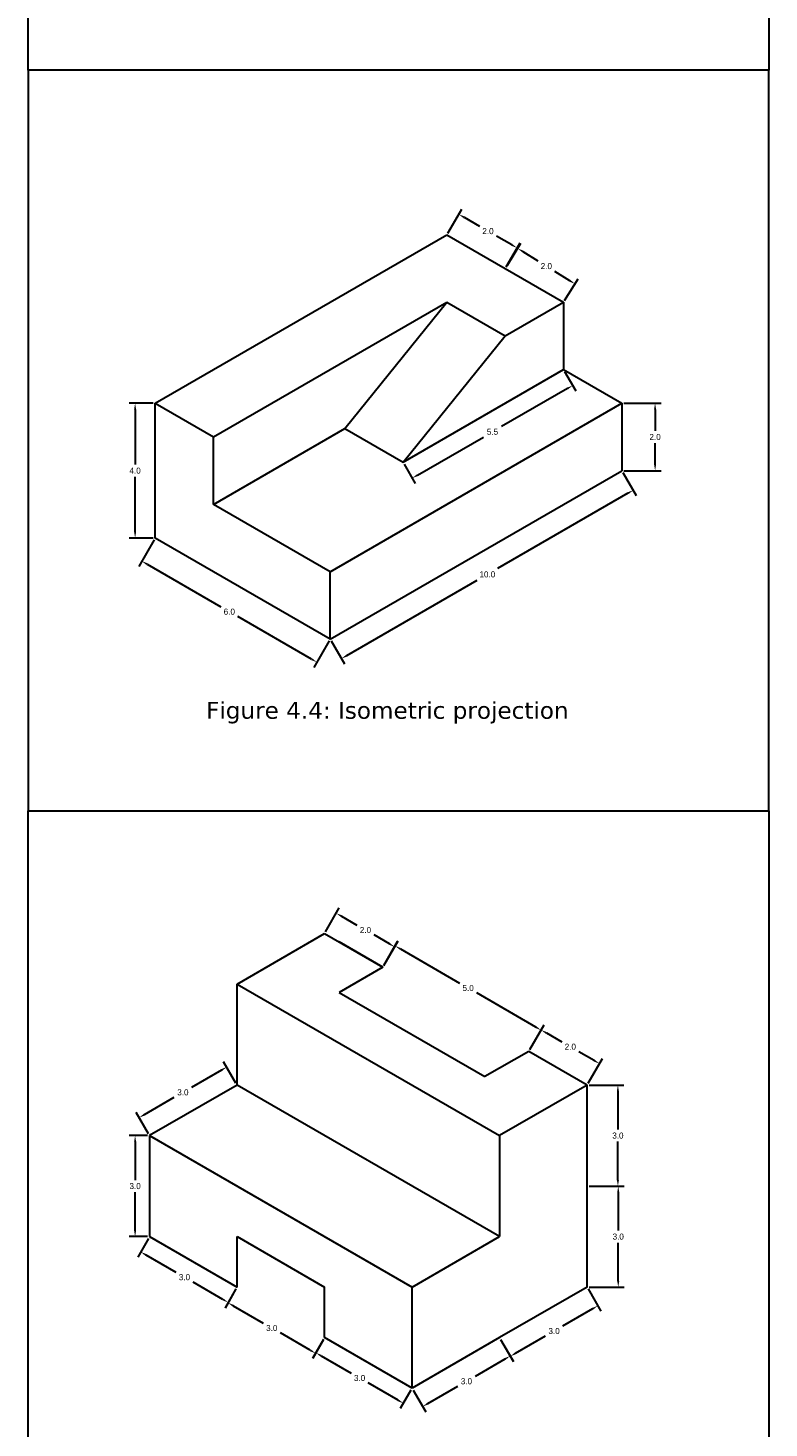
# Model space of a CAD drawing. Header units: millimetres. Extents: x 106 to 129, y -87 to 45.
# Tile 2 of 5: x 106 to 128, y -61 to -20. Entities that reach past the tile are written whole.
import ezdxf

# ---------------------------------------------------------------- set-up
doc = ezdxf.new("R2010")
doc.units = ezdxf.units.MM
doc.header["$MEASUREMENT"] = 0
doc.layers.add('L1', color=2, linetype='Continuous', lineweight=30)
doc.dimstyles.get("Standard").update_dxf_attribs({"dimtxt": 0.18, "dimasz": 0.18, "dimexe": 0.18, "dimexo": 0.0625, "dimgap": 0.09, "dimtad": 0, "dimtih": 1, "dimtoh": 1, "dimdec": 1, "dimzin": 0, "dimdsep": 46, "dimtxsty": 'Standard', "dimcen": 0.09, "dimadec": 0, "dimazin": 0, "dimtfac": 1, "dimtdec": 1, "dimtofl": 0, "dimtmove": 0, "dimatfit": 3, "dimfxl": 1, "dimtolj": 1, "dimtzin": 0, "dimarcsym": 0})

# ---------------------------------------------------------------- blocks, each defined once
blk = doc.blocks.new('*D289')
at = {"layer": 'Defpoints', "color": 0}
for p in [(122.401, -29.895), (122.672, -30.366), (117.637, -32.645)]:
    blk.add_point(p, dxfattribs=at)
at = {"layer": 'L1', "color": 0, "lineweight": -2}
for p, q in [((122.432, -29.949), (122.762, -30.522)), ((122.517, -30.456), (120.561, -31.585)), ((118.065, -33.026), (120.021, -31.897)), ((117.669, -32.699), (117.999, -33.272))]:
    blk.add_line(p, q, dxfattribs=at)
at = {"layer": 'L1', "color": 0}
for points in [[(122.502, -30.43), (122.532, -30.482), (122.672, -30.366)], [(118.05, -33), (118.08, -33.052), (117.909, -33.116)]]:
    blk.add_solid(points, dxfattribs=at)
at = {"layer": 'L1', "color": 0, "insert": (120.291, -31.741), "char_height": 0.18, "attachment_point": 5}
blk.add_mtext('\\A1;5.5', dxfattribs=at)
blk = doc.blocks.new('*D290')
at = {"layer": 'Defpoints', "color": 0}
for p in [(118.936, -25.895), (121.022, -26.282), (120.668, -26.895)]:
    blk.add_point(p, dxfattribs=at)
at = {"layer": 'L1', "color": 0, "lineweight": -2}
for p, q in [((118.968, -25.841), (119.38, -25.126)), ((119.446, -25.372), (119.901, -25.635)), ((120.866, -26.192), (120.411, -25.929)), ((120.7, -26.841), (121.112, -26.126))]:
    blk.add_line(p, q, dxfattribs=at)
at = {"layer": 'L1', "color": 0}
for points in [[(119.461, -25.346), (119.431, -25.398), (119.29, -25.282)], [(120.881, -26.166), (120.851, -26.218), (121.022, -26.282)]]:
    blk.add_solid(points, dxfattribs=at)
at = {"layer": 'L1', "color": 0, "insert": (120.156, -25.782), "char_height": 0.18, "attachment_point": 5}
blk.add_mtext('\\A1;2.0', dxfattribs=at)
blk = doc.blocks.new('*D291')
at = {"layer": 'Defpoints', "color": 0}
for p in [(120.7, -26.841), (122.74, -27.348), (122.401, -27.895)]:
    blk.add_point(p, dxfattribs=at)
at = {"layer": 'L1', "color": 0, "lineweight": -2}
for p, q in [((120.733, -26.788), (121.134, -26.141)), ((121.192, -26.389), (121.634, -26.663)), ((122.587, -27.253), (122.144, -26.979)), ((122.433, -27.842), (122.834, -27.195))]:
    blk.add_line(p, q, dxfattribs=at)
at = {"layer": 'L1', "color": 0}
for points in [[(121.208, -26.363), (121.176, -26.414), (121.039, -26.294)], [(122.602, -27.228), (122.571, -27.279), (122.74, -27.348)]]:
    blk.add_solid(points, dxfattribs=at)
at = {"layer": 'L1', "color": 0, "insert": (121.889, -26.821), "char_height": 0.18, "attachment_point": 5}
blk.add_mtext('\\A1;2.0', dxfattribs=at)
blk = doc.blocks.new('*D292')
at = {"layer": 'Defpoints', "color": 0}
for p in [(124.133, -30.895), (124.133, -32.895), (125.118, -32.895)]:
    blk.add_point(p, dxfattribs=at)
at = {"layer": 'L1', "color": 0, "lineweight": -2}
for p, q in [((124.195, -30.895), (125.298, -30.895)), ((125.118, -31.075), (125.118, -31.715)), ((125.118, -32.715), (125.118, -32.075)), ((124.195, -32.895), (125.298, -32.895))]:
    blk.add_line(p, q, dxfattribs=at)
at = {"layer": 'L1', "color": 0}
for points in [[(125.088, -31.075), (125.148, -31.075), (125.118, -30.895)], [(125.088, -32.715), (125.148, -32.715), (125.118, -32.895)]]:
    blk.add_solid(points, dxfattribs=at)
at = {"layer": 'L1', "color": 0, "insert": (125.118, -31.895), "char_height": 0.18, "attachment_point": 5}
blk.add_mtext('\\A1;2.0', dxfattribs=at)
blk = doc.blocks.new('*D293')
at = {"layer": 'Defpoints', "color": 0}
for p in [(124.133, -32.895), (124.468, -33.476), (115.472, -37.895)]:
    blk.add_point(p, dxfattribs=at)
at = {"layer": 'L1', "color": 0, "lineweight": -2}
for p, q in [((124.164, -32.949), (124.558, -33.632)), ((124.312, -33.566), (120.438, -35.803)), ((115.964, -38.386), (119.838, -36.149)), ((115.504, -37.949), (115.898, -38.632))]:
    blk.add_line(p, q, dxfattribs=at)
at = {"layer": 'L1', "color": 0}
for points in [[(124.297, -33.54), (124.327, -33.592), (124.468, -33.476)], [(115.949, -38.36), (115.979, -38.412), (115.808, -38.476)]]:
    blk.add_solid(points, dxfattribs=at)
at = {"layer": 'L1', "color": 0, "insert": (120.138, -35.976), "char_height": 0.18, "attachment_point": 5}
blk.add_mtext('\\A1;10.0', dxfattribs=at)
blk = doc.blocks.new('*D294')
at = {"layer": 'Defpoints', "color": 0}
for p in [(110.276, -34.895), (115.472, -37.895), (115.075, -38.582)]:
    blk.add_point(p, dxfattribs=at)
at = {"layer": 'L1', "color": 0, "lineweight": -2}
for p, q in [((110.245, -34.949), (109.789, -35.738)), ((110.035, -35.672), (112.222, -36.935)), ((114.92, -38.492), (112.732, -37.23)), ((115.441, -37.949), (114.985, -38.738))]:
    blk.add_line(p, q, dxfattribs=at)
at = {"layer": 'L1', "color": 0}
for points in [[(110.05, -35.646), (110.02, -35.698), (109.879, -35.582)], [(114.935, -38.466), (114.905, -38.518), (115.075, -38.582)]]:
    blk.add_solid(points, dxfattribs=at)
at = {"layer": 'L1', "color": 0, "insert": (112.477, -37.082), "char_height": 0.18, "attachment_point": 5}
blk.add_mtext('\\A1;6.0', dxfattribs=at)
blk = doc.blocks.new('*D295')
at = {"layer": 'Defpoints', "color": 0}
for p in [(110.276, -30.895), (109.68, -34.895), (110.276, -34.895)]:
    blk.add_point(p, dxfattribs=at)
at = {"layer": 'L1', "color": 0, "lineweight": -2}
for p, q in [((110.214, -30.895), (109.5, -30.895)), ((109.68, -31.075), (109.68, -32.715)), ((109.68, -34.715), (109.68, -33.075)), ((110.214, -34.895), (109.5, -34.895))]:
    blk.add_line(p, q, dxfattribs=at)
at = {"layer": 'L1', "color": 0}
for points in [[(109.65, -31.075), (109.71, -31.075), (109.68, -30.895)], [(109.65, -34.715), (109.71, -34.715), (109.68, -34.895)]]:
    blk.add_solid(points, dxfattribs=at)
at = {"layer": 'L1', "color": 0, "insert": (109.68, -32.895), "char_height": 0.18, "attachment_point": 5}
blk.add_mtext('\\A1;4.0', dxfattribs=at)
blk = doc.blocks.new('*D308')
at = {"layer": 'Defpoints', "color": 0}
for p in [(115.304, -46.64), (117.385, -47.036), (117.037, -47.64)]:
    blk.add_point(p, dxfattribs=at)
at = {"layer": 'L1', "color": 0, "lineweight": -2}
for p, q in [((115.336, -46.586), (115.743, -45.88)), ((115.809, -46.126), (116.264, -46.389)), ((117.23, -46.946), (116.774, -46.683)), ((117.068, -47.586), (117.475, -46.88))]:
    blk.add_line(p, q, dxfattribs=at)
at = {"layer": 'L1', "color": 0}
for points in [[(115.824, -46.1), (115.794, -46.152), (115.653, -46.036)], [(117.245, -46.92), (117.215, -46.972), (117.385, -47.036)]]:
    blk.add_solid(points, dxfattribs=at)
at = {"layer": 'L1', "color": 0, "insert": (116.519, -46.536), "char_height": 0.18, "attachment_point": 5}
blk.add_mtext('\\A1;2.0', dxfattribs=at)
blk = doc.blocks.new('*D309')
at = {"layer": 'Defpoints', "color": 0}
for p in [(117.037, -47.64), (121.732, -49.508), (121.367, -50.14)]:
    blk.add_point(p, dxfattribs=at)
at = {"layer": 'L1', "color": 0, "lineweight": -2}
for p, q in [((117.068, -47.586), (117.492, -46.852)), ((117.557, -47.098), (119.312, -48.111)), ((121.576, -49.418), (119.822, -48.405)), ((121.398, -50.086), (121.822, -49.352))]:
    blk.add_line(p, q, dxfattribs=at)
at = {"layer": 'L1', "color": 0}
for points in [[(117.572, -47.072), (117.542, -47.124), (117.402, -47.008)], [(121.591, -49.392), (121.561, -49.444), (121.732, -49.508)]]:
    blk.add_solid(points, dxfattribs=at)
at = {"layer": 'L1', "color": 0, "insert": (119.567, -48.258), "char_height": 0.18, "attachment_point": 5}
blk.add_mtext('\\A1;5.0', dxfattribs=at)
blk = doc.blocks.new('*D310')
at = {"layer": 'Defpoints', "color": 0}
for p in [(121.367, -50.14), (123.467, -50.503), (123.099, -51.14)]:
    blk.add_point(p, dxfattribs=at)
at = {"layer": 'L1', "color": 0, "lineweight": -2}
for p, q in [((121.398, -50.086), (121.825, -49.347)), ((121.891, -49.593), (122.346, -49.855)), ((123.311, -50.413), (122.856, -50.15)), ((123.13, -51.086), (123.557, -50.347))]:
    blk.add_line(p, q, dxfattribs=at)
at = {"layer": 'L1', "color": 0}
for points in [[(121.906, -49.567), (121.876, -49.619), (121.735, -49.503)], [(123.326, -50.387), (123.296, -50.439), (123.467, -50.503)]]:
    blk.add_solid(points, dxfattribs=at)
at = {"layer": 'L1', "color": 0, "insert": (122.601, -50.003), "char_height": 0.18, "attachment_point": 5}
blk.add_mtext('\\A1;2.0', dxfattribs=at)
blk = doc.blocks.new('*D311')
at = {"layer": 'Defpoints', "color": 0}
for p in [(123.099, -51.14), (123.099, -54.14), (124.014, -54.14)]:
    blk.add_point(p, dxfattribs=at)
at = {"layer": 'L1', "color": 0, "lineweight": -2}
for p, q in [((123.161, -51.14), (124.194, -51.14)), ((124.014, -51.32), (124.014, -52.46)), ((124.014, -53.96), (124.014, -52.82)), ((123.161, -54.14), (124.194, -54.14))]:
    blk.add_line(p, q, dxfattribs=at)
at = {"layer": 'L1', "color": 0}
for points in [[(123.984, -51.32), (124.044, -51.32), (124.014, -51.14)], [(123.984, -53.96), (124.044, -53.96), (124.014, -54.14)]]:
    blk.add_solid(points, dxfattribs=at)
at = {"layer": 'L1', "color": 0, "insert": (124.014, -52.64), "char_height": 0.18, "attachment_point": 5}
blk.add_mtext('\\A1;3.0', dxfattribs=at)
blk = doc.blocks.new('*D312')
at = {"layer": 'Defpoints', "color": 0}
for p in [(123.099, -54.14), (123.099, -57.14), (124.024, -57.14)]:
    blk.add_point(p, dxfattribs=at)
at = {"layer": 'L1', "color": 0, "lineweight": -2}
for p, q in [((123.161, -54.14), (124.204, -54.14)), ((124.024, -54.32), (124.024, -55.46)), ((124.024, -56.96), (124.024, -55.82)), ((123.161, -57.14), (124.204, -57.14))]:
    blk.add_line(p, q, dxfattribs=at)
at = {"layer": 'L1', "color": 0}
for points in [[(123.994, -54.32), (124.054, -54.32), (124.024, -54.14)], [(123.994, -56.96), (124.054, -56.96), (124.024, -57.14)]]:
    blk.add_solid(points, dxfattribs=at)
at = {"layer": 'L1', "color": 0, "insert": (124.024, -55.64), "char_height": 0.18, "attachment_point": 5}
blk.add_mtext('\\A1;3.0', dxfattribs=at)
blk = doc.blocks.new('*D313')
at = {"layer": 'Defpoints', "color": 0}
for p in [(123.099, -57.14), (120.501, -58.64), (120.82, -59.194)]:
    blk.add_point(p, dxfattribs=at)
at = {"layer": 'L1', "color": 0, "lineweight": -2}
for p, q in [((123.13, -57.195), (123.508, -57.85)), ((123.263, -57.784), (122.374, -58.297)), ((120.976, -59.104), (121.864, -58.591)), ((120.532, -58.695), (120.91, -59.35))]:
    blk.add_line(p, q, dxfattribs=at)
at = {"layer": 'L1', "color": 0}
for points in [[(123.248, -57.758), (123.278, -57.81), (123.418, -57.694)], [(120.961, -59.078), (120.991, -59.13), (120.82, -59.194)]]:
    blk.add_solid(points, dxfattribs=at)
at = {"layer": 'L1', "color": 0, "insert": (122.119, -58.444), "char_height": 0.18, "attachment_point": 5}
blk.add_mtext('\\A1;3.0', dxfattribs=at)
blk = doc.blocks.new('*D314')
at = {"layer": 'Defpoints', "color": 0}
for p in [(120.501, -58.64), (117.903, -60.14), (118.218, -60.686)]:
    blk.add_point(p, dxfattribs=at)
at = {"layer": 'L1', "color": 0, "lineweight": -2}
for p, q in [((120.532, -58.695), (120.906, -59.342)), ((120.66, -59.276), (119.772, -59.789)), ((117.934, -60.195), (118.308, -60.842)), ((118.374, -60.596), (119.262, -60.083))]:
    blk.add_line(p, q, dxfattribs=at)
at = {"layer": 'L1', "color": 0}
for points in [[(120.645, -59.25), (120.675, -59.302), (120.816, -59.186)], [(118.359, -60.57), (118.389, -60.622), (118.218, -60.686)]]:
    blk.add_solid(points, dxfattribs=at)
at = {"layer": 'L1', "color": 0, "insert": (119.517, -59.936), "char_height": 0.18, "attachment_point": 5}
blk.add_mtext('\\A1;3.0', dxfattribs=at)
blk = doc.blocks.new('*D315')
at = {"layer": 'Defpoints', "color": 0}
for p in [(112.706, -51.14), (109.8, -52.106), (110.108, -52.64)]:
    blk.add_point(p, dxfattribs=at)
at = {"layer": 'L1', "color": 0, "lineweight": -2}
for p, q in [((112.242, -50.696), (111.354, -51.209)), ((112.675, -51.086), (112.308, -50.45)), ((109.956, -52.016), (110.844, -51.503)), ((110.077, -52.586), (109.71, -51.95))]:
    blk.add_line(p, q, dxfattribs=at)
at = {"layer": 'L1', "color": 0}
for points in [[(112.227, -50.67), (112.257, -50.722), (112.398, -50.606)], [(109.941, -51.99), (109.971, -52.042), (109.8, -52.106)]]:
    blk.add_solid(points, dxfattribs=at)
at = {"layer": 'L1', "color": 0, "insert": (111.099, -51.356), "char_height": 0.18, "attachment_point": 5}
blk.add_mtext('\\A1;3.0', dxfattribs=at)
blk = doc.blocks.new('*D316')
at = {"layer": 'Defpoints', "color": 0}
for p in [(110.108, -52.64), (109.68, -55.64), (110.108, -55.64)]:
    blk.add_point(p, dxfattribs=at)
at = {"layer": 'L1', "color": 0, "lineweight": -2}
for p, q in [((110.046, -52.64), (109.5, -52.64)), ((109.68, -52.82), (109.68, -53.96)), ((109.68, -55.46), (109.68, -54.32)), ((110.046, -55.64), (109.5, -55.64))]:
    blk.add_line(p, q, dxfattribs=at)
at = {"layer": 'L1', "color": 0}
for points in [[(109.65, -52.82), (109.71, -52.82), (109.68, -52.64)], [(109.65, -55.46), (109.71, -55.46), (109.68, -55.64)]]:
    blk.add_solid(points, dxfattribs=at)
at = {"layer": 'L1', "color": 0, "insert": (109.68, -54.14), "char_height": 0.18, "attachment_point": 5}
blk.add_mtext('\\A1;3.0', dxfattribs=at)
blk = doc.blocks.new('*D317')
at = {"layer": 'Defpoints', "color": 0}
for p in [(110.108, -55.64), (112.706, -57.14), (112.444, -57.595)]:
    blk.add_point(p, dxfattribs=at)
at = {"layer": 'L1', "color": 0, "lineweight": -2}
for p, q in [((110.077, -55.695), (109.756, -56.251)), ((110.002, -56.185), (110.89, -56.698)), ((112.288, -57.505), (111.4, -56.992)), ((112.675, -57.195), (112.354, -57.751))]:
    blk.add_line(p, q, dxfattribs=at)
at = {"layer": 'L1', "color": 0}
for points in [[(110.017, -56.159), (109.987, -56.211), (109.846, -56.095)], [(112.303, -57.479), (112.273, -57.531), (112.444, -57.595)]]:
    blk.add_solid(points, dxfattribs=at)
at = {"layer": 'L1', "color": 0, "insert": (111.145, -56.845), "char_height": 0.18, "attachment_point": 5}
blk.add_mtext('\\A1;3.0', dxfattribs=at)
blk = doc.blocks.new('*D318')
at = {"layer": 'Defpoints', "color": 0}
for p in [(112.706, -57.14), (115.304, -58.64), (115.037, -59.104)]:
    blk.add_point(p, dxfattribs=at)
at = {"layer": 'L1', "color": 0, "lineweight": -2}
for p, q in [((112.675, -57.195), (112.349, -57.76)), ((112.595, -57.694), (113.483, -58.207)), ((114.881, -59.014), (113.993, -58.501)), ((115.273, -58.695), (114.947, -59.26))]:
    blk.add_line(p, q, dxfattribs=at)
at = {"layer": 'L1', "color": 0}
for points in [[(112.61, -57.668), (112.58, -57.72), (112.439, -57.604)], [(114.896, -58.988), (114.866, -59.04), (115.037, -59.104)]]:
    blk.add_solid(points, dxfattribs=at)
at = {"layer": 'L1', "color": 0, "insert": (113.738, -58.354), "char_height": 0.18, "attachment_point": 5}
blk.add_mtext('\\A1;3.0', dxfattribs=at)
blk = doc.blocks.new('*D319')
at = {"layer": 'Defpoints', "color": 0}
for p in [(115.304, -58.64), (117.903, -60.14), (117.644, -60.589)]:
    blk.add_point(p, dxfattribs=at)
at = {"layer": 'L1', "color": 0, "lineweight": -2}
for p, q in [((115.273, -58.695), (114.956, -59.245)), ((115.201, -59.179), (116.09, -59.692)), ((117.488, -60.499), (116.6, -59.986)), ((117.871, -60.195), (117.554, -60.745))]:
    blk.add_line(p, q, dxfattribs=at)
at = {"layer": 'L1', "color": 0}
for points in [[(115.216, -59.153), (115.186, -59.205), (115.046, -59.089)], [(117.503, -60.473), (117.473, -60.525), (117.644, -60.589)]]:
    blk.add_solid(points, dxfattribs=at)
at = {"layer": 'L1', "color": 0, "insert": (116.345, -59.839), "char_height": 0.18, "attachment_point": 5}
blk.add_mtext('\\A1;3.0', dxfattribs=at)
blk = doc.blocks.new('d')
at = {"layer": 'L1'}
for p, q in [((110.276, -30.895), (118.936, -25.895)), ((118.936, -25.895), (120.668, -26.895)), ((120.668, -26.895), (122.401, -27.895)), ((112.008, -31.895), (118.936, -27.895)), ((115.905, -31.645), (118.936, -27.895)), ((118.936, -27.895), (120.668, -28.895)), ((120.668, -28.895), (122.401, -27.895)), ((122.401, -27.895), (122.401, -29.895)), ((117.637, -32.645), (120.668, -28.895)), ((117.637, -32.645), (122.401, -29.895)), ((122.401, -29.895), (124.133, -30.895)), ((110.276, -34.895), (110.276, -30.895)), ((110.276, -30.895), (112.008, -31.895)), ((115.472, -35.895), (124.133, -30.895)), ((124.133, -30.895), (124.133, -32.895)), ((112.008, -33.895), (115.905, -31.645)), ((112.008, -33.895), (112.008, -31.895)), ((115.905, -31.645), (117.637, -32.645)), ((115.472, -37.895), (124.133, -32.895)), ((115.472, -35.895), (112.008, -33.895)), ((115.472, -37.895), (110.276, -34.895)), ((115.472, -37.895), (115.472, -35.895))]:
    blk.add_line(p, q, dxfattribs=at)
for p1, p2, distance, picture, middle in [((118.936, -25.895), (120.668, -26.895), 0.708, '*D290', (120.156, -25.782)), ((120.7, -26.841), (122.401, -27.895), 0.644, '*D291', (121.889, -26.821)), ((117.637, -32.645), (122.401, -29.895), -0.544, '*D289', (120.291, -31.741)), ((110.276, -30.895), (110.276, -34.895), -0.596, '*D295', (109.68, -32.895)), ((124.133, -30.895), (124.133, -32.895), 0.986, '*D292', (125.118, -31.895)), ((115.472, -37.895), (124.133, -32.895), -0.671, '*D293', (120.138, -35.976)), ((110.276, -34.895), (115.472, -37.895), -0.794, '*D294', (112.477, -37.082))]:
    dim = blk.add_aligned_dim(p1=p1, p2=p2, distance=distance, dimstyle='Standard', dxfattribs=at)
    dim.commit()
    dim.dimension.update_dxf_attribs({"geometry": picture, "text_midpoint": middle})
blk = doc.blocks.new('e')
at = {"layer": 'L1'}
for p, q in [((112.706, -48.14), (115.304, -46.64)), ((115.304, -46.64), (117.037, -47.64)), ((117.037, -47.64), (115.738, -46.89)), ((117.037, -47.64), (115.738, -48.39)), ((112.706, -51.14), (112.706, -48.14)), ((112.706, -48.14), (120.501, -52.64)), ((115.738, -48.39), (120.068, -50.89)), ((121.367, -50.14), (120.068, -50.89)), ((123.099, -51.14), (121.367, -50.14)), ((112.706, -51.14), (110.108, -52.64)), ((120.501, -55.64), (112.706, -51.14)), ((123.099, -51.14), (120.501, -52.64)), ((123.099, -54.14), (123.099, -51.14)), ((110.108, -52.64), (117.903, -57.14)), ((110.108, -52.64), (110.108, -55.64)), ((120.501, -52.64), (120.501, -55.64)), ((123.099, -57.14), (123.099, -54.14)), ((110.108, -55.64), (112.706, -57.14)), ((112.706, -57.14), (112.706, -55.64)), ((112.706, -55.64), (115.304, -57.14)), ((117.903, -57.14), (120.501, -55.64)), ((115.304, -58.64), (115.304, -57.14)), ((117.903, -60.14), (117.903, -57.14)), ((123.099, -57.14), (120.501, -58.64)), ((117.903, -60.14), (115.304, -58.64)), ((120.501, -58.64), (117.903, -60.14))]:
    blk.add_line(p, q, dxfattribs=at)
for p1, p2, distance, picture, middle in [((115.304, -46.64), (117.037, -47.64), 0.698, '*D308', (116.519, -46.536)), ((117.037, -47.64), (121.367, -50.14), 0.73, '*D309', (119.567, -48.258)), ((121.367, -50.14), (123.099, -51.14), 0.736, '*D310', (122.601, -50.003)), ((112.706, -51.14), (110.108, -52.64), -0.617, '*D315', (111.099, -51.356)), ((123.099, -51.14), (123.099, -54.14), 0.915, '*D311', (124.014, -52.64)), ((110.108, -52.64), (110.108, -55.64), -0.428, '*D316', (109.68, -54.14)), ((123.099, -54.14), (123.099, -57.14), 0.925, '*D312', (124.024, -55.64)), ((110.108, -55.64), (112.706, -57.14), -0.525, '*D317', (111.145, -56.845)), ((112.706, -57.14), (115.304, -58.64), -0.535, '*D318', (113.738, -58.354)), ((123.099, -57.14), (120.501, -58.64), 0.639, '*D313', (122.119, -58.444)), ((115.304, -58.64), (117.903, -60.14), -0.518, '*D319', (116.345, -59.839)), ((120.501, -58.64), (117.903, -60.14), 0.63, '*D314', (119.517, -59.936))]:
    dim = blk.add_aligned_dim(p1=p1, p2=p2, distance=distance, dimstyle='Standard', dxfattribs=at)
    dim.commit()
    dim.dimension.update_dxf_attribs({"geometry": picture, "text_midpoint": middle})

msp = doc.modelspace()

# ---------------------------------------------------------------- linework, layer by layer
at = {"layer": 'L1'}
for points in [[(106.5, 1), (128.5, 1), (128.5, -21), (106.5, -21)], [(106.5, -43), (128.5, -43), (128.5, -21), (106.5, -21)], [(106.5, -43), (128.5, -43), (128.5, -65), (106.5, -65)]]:
    msp.add_lwpolyline(points, close=True, dxfattribs=at)

# ---------------------------------------------------------------- block references
for name in ['d', 'e']:
    msp.add_blockref(name, (0, 0), dxfattribs=at)

# ---------------------------------------------------------------- texts
at = {"layer": 'L1', "lineweight": 25, "insert": (111.787, -40.083), "char_height": 0.5, "width": 12.2222, "attachment_point": 4}
msp.add_mtext('{\\fVerdana Pro|b0|i0|c0|p34;Figure 4.4: Isometric projection}', dxfattribs=at)

doc.saveas('drawing.dxf')
